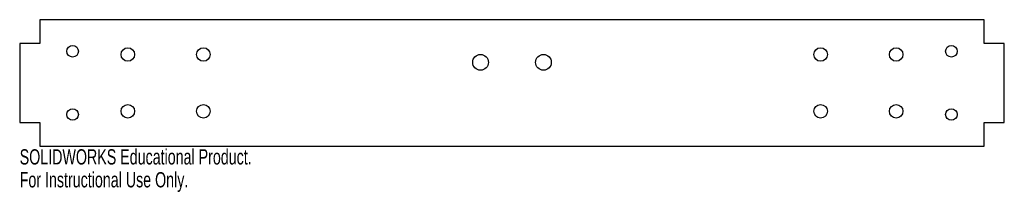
# Model space of a CAD drawing. Header units: millimetres. Extents: x -156 to 156, y -35 to 20.
import ezdxf

# ---------------------------------------------------------------- set-up
doc = ezdxf.new("R2010")
doc.units = ezdxf.units.MM
doc.styles.add('SLDTEXTSTYLE0', font='TXT', dxfattribs={"width": 0.7})

msp = doc.modelspace()

# ---------------------------------------------------------------- linework, layer by layer
at = {"color": 7, "linetype": 'Continuous', "lineweight": 25}
for p, q in [((150, 20), (-150, 20)), ((-150, 20), (-150, 12.5)), ((150, 12.5), (150, 20)), ((-150, 12.5), (-156.35, 12.5)), ((-156.35, 12.5), (-156.35, -12.5)), ((156.35, 12.5), (150, 12.5)), ((156.35, -12.5), (156.35, 12.5)), ((-156.35, -12.5), (-150, -12.5)), ((-150, -12.5), (-150, -20)), ((150, -20), (150, -12.5)), ((150, -12.5), (156.35, -12.5)), ((-150, -20), (150, -20))]:
    msp.add_line(p, q, dxfattribs=at)
for centre, radius in [((-139.54, 10), 1.83), ((-122, 9), 2.15), ((-98, 9), 2.15), ((98, 9), 2.15), ((122, 9), 2.15), ((139.54, 10), 1.83), ((-10, 6.5), 2.49), ((10, 6.5), 2.49), ((-139.54, -10), 1.83), ((-122, -9), 2.15), ((-98, -9), 2.15), ((98, -9), 2.15), ((122, -9), 2.15), ((139.54, -10), 1.83)]:
    msp.add_circle(centre, radius, dxfattribs=at)

# ---------------------------------------------------------------- texts
at = {"color": 7, "linetype": 'Continuous', "char_height": 4.8336, "attachment_point": 1, "style": 'SLDTEXTSTYLE0'}
for s, insert in [('SOLIDWORKS Educational Product.', (-156.35, -21.02)), ('For Instructional Use Only.', (-156.35, -28.27))]:
    msp.add_mtext(s, dxfattribs=dict(at, insert=insert))

doc.saveas('drawing.dxf')
